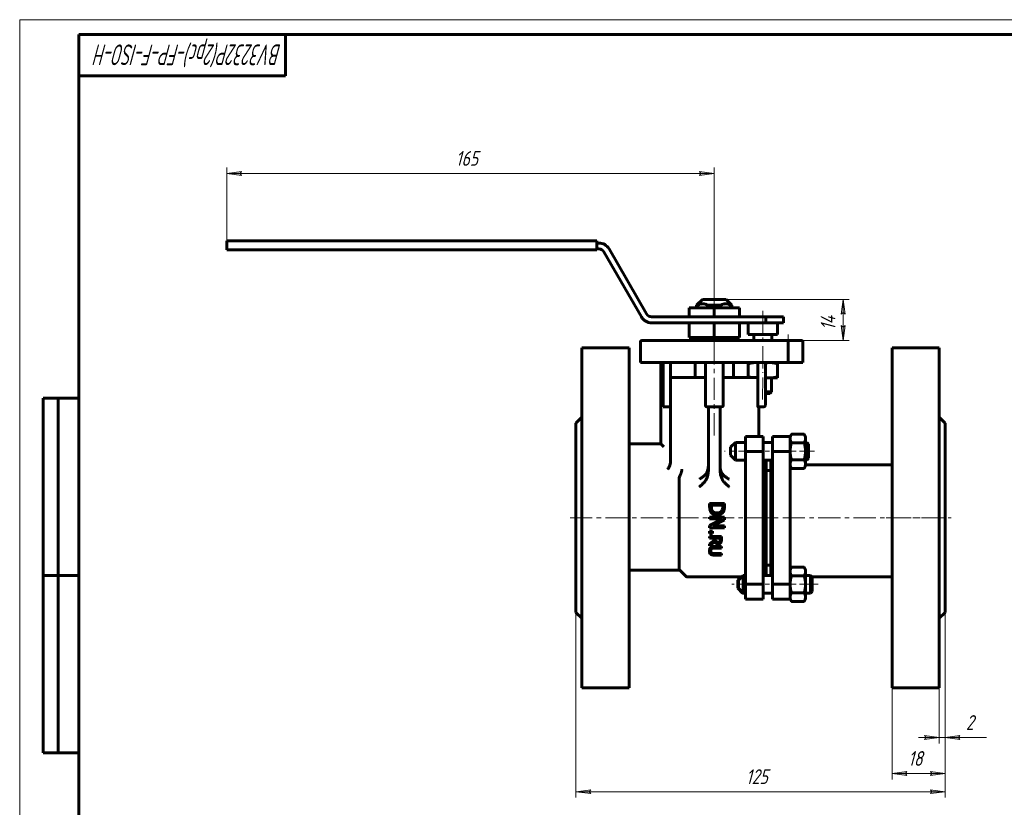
# Model space of a CAD drawing. Header units: millimetres. Extents: x 0 to 601, y 0 to 420.
# Tile 2 of 3: x 0 to 333, y 154 to 420. Entities that reach past the tile are written whole.
import ezdxf

# ---------------------------------------------------------------- set-up
doc = ezdxf.new("R2010")
doc.units = ezdxf.units.MM
for name, pattern in [('K5LT_AXLED', [12, 7.5, -1.5, 1.5, -1.5]), ('K5LT_BASIC', [0]), ('K5LT_THIN', [0])]:
    doc.linetypes.add(name, pattern=pattern)
doc.layers.add('Системный слой', color=7, linetype='Continuous')
doc.layers.add('Системный слой (1)', color=7, linetype='Continuous', true_color=0x6c6c6c)
doc.styles.add('KDIMTEXTSTYLE', font='txt', dxfattribs={"width": 0.96, "oblique": 15, "height": 5})
doc.styles.add('KTEXTSTYLE', font='txt', dxfattribs={"width": 0.96, "height": 5})
doc.dimstyles.new('KDIMSTYLE (1.00)', dxfattribs={"dimtxt": 5, "dimasz": 1, "dimexe": 2, "dimexo": 0, "dimgap": 1, "dimtad": 1, "dimtxsty": 'KDIMTEXTSTYLE', "dimsah": 1, "dimcen": 0, "dimdle": 1, "dimadec": 0, "dimazin": 0, "dimtfac": 0.667, "dimtmove": 0, "dimatfit": 3, "dimfxl": 1, "dimtvp": 1, "dimtolj": 1, "dimtzin": 0, "dimarcsym": 0})

# ---------------------------------------------------------------- blocks, each defined once
blk = doc.blocks.new('U0')
at = {"layer": 'Системный слой (1)', "color": 143, "linetype": 'K5LT_BASIC', "lineweight": 60, "true_color": 0x33acca}
for p, q in [((254.32, 251.52), (254.32, 270.52)), ((254.32, 232.52), (254.32, 251.52))]:
    blk.add_line(p, q, dxfattribs=at)
blk = doc.blocks.new('U1')
at = {"layer": 'Системный слой (1)', "color": 143, "linetype": 'K5LT_BASIC', "lineweight": 60, "true_color": 0x33acca}
for p, q in [((244.97, 226.02), (245.72, 226.02)), ((251.72, 226.02), (254.82, 226.02))]:
    blk.add_line(p, q, dxfattribs=at)
blk = doc.blocks.new('U2')
at = {"layer": 'Системный слой (1)', "color": 143, "linetype": 'K5LT_BASIC', "lineweight": 60, "true_color": 0x33acca}
for p, q in [((244.97, 232.02), (245.72, 232.02)), ((251.72, 232.02), (254.82, 232.02))]:
    blk.add_line(p, q, dxfattribs=at)
blk = doc.blocks.new('U3')
at = {"layer": 'Системный слой (1)', "color": 143, "linetype": 'K5LT_BASIC', "lineweight": 60, "true_color": 0x33acca}
for p, q in [((242.27, 271.02), (245.72, 271.02)), ((251.72, 271.02), (254.82, 271.02))]:
    blk.add_line(p, q, dxfattribs=at)
blk = doc.blocks.new('U4')
at = {"layer": 'Системный слой (1)', "color": 143, "linetype": 'K5LT_BASIC', "lineweight": 60, "true_color": 0x33acca}
for p, q in [((242.27, 277.02), (245.72, 277.02)), ((251.72, 277.02), (254.82, 277.02))]:
    blk.add_line(p, q, dxfattribs=at)
blk = doc.blocks.new('U5')
at = {"layer": 'Системный слой (1)', "color": 143, "linetype": 'K5LT_BASIC', "lineweight": 60, "true_color": 0x33acca}
for p, q in [((238.91, 325.41), (231.13, 325.41)), ((239.13, 325.41), (238.91, 325.41))]:
    blk.add_line(p, q, dxfattribs=at)
blk = doc.blocks.new('U6')
at = {"layer": 'Системный слой (1)', "color": 143, "linetype": 'K5LT_BASIC', "lineweight": 60, "true_color": 0x33acca}
for p, q in [((252.45, 299.02), (253, 298.91)), ((253, 298.91), (253.54, 298.85)), ((253.54, 298.85), (254.08, 298.82))]:
    blk.add_line(p, q, dxfattribs=at)
blk = doc.blocks.new('U7')
at = {"layer": 'Системный слой (1)', "color": 143, "linetype": 'K5LT_BASIC', "lineweight": 60, "true_color": 0x33acca}
for p, q in [((246.58, 299.27), (246.87, 299.18)), ((246.87, 299.18), (247.16, 299.1)), ((247.16, 299.1), (247.44, 299.02))]:
    blk.add_line(p, q, dxfattribs=at)
blk = doc.blocks.new('U8')
at = {"layer": 'Системный слой (1)', "color": 143, "linetype": 'K5LT_BASIC', "lineweight": 60, "true_color": 0x33acca}
for p, q in [((249.35, 304.02), (249.08, 304.02)), ((249.62, 304), (249.35, 304.02)), ((249.89, 303.97), (249.62, 304))]:
    blk.add_line(p, q, dxfattribs=at)
blk = doc.blocks.new('U9')
at = {"layer": 'Системный слой (1)', "color": 143, "linetype": 'K5LT_BASIC', "lineweight": 60, "true_color": 0x33acca}
for p, q in [((253, 303.94), (252.45, 303.83)), ((253.54, 304), (253, 303.94)), ((254.08, 304.02), (253.54, 304))]:
    blk.add_line(p, q, dxfattribs=at)
blk = doc.blocks.new('D0')
at = {"layer": 'Системный слой (1)'}
for points in [[(192.82, 158.88), (193.32, 159.54), (188.32, 158.88), (193.32, 158.22)], [(313.32, 158.88), (308.32, 159.54), (308.82, 158.88), (308.32, 158.22)]]:
    blk.add_hatch(color=7, dxfattribs=at).paths.add_polyline_path(points)
at = {"layer": 'Системный слой (1)', "color": 7, "linetype": 'K5LT_THIN', "lineweight": 18, "true_color": 0xffffff}
for p, q in [((188.32, 219.52), (188.32, 156.88)), ((313.32, 219.52), (313.32, 156.88)), ((188.32, 158.88), (193.32, 159.54)), ((193.32, 158.22), (188.32, 158.88)), ((193.32, 159.54), (192.82, 158.88)), ((192.82, 158.88), (193.32, 158.22)), ((308.82, 158.88), (308.32, 159.54)), ((308.32, 159.54), (313.32, 158.88)), ((313.32, 158.88), (308.32, 158.22)), ((308.32, 158.22), (308.82, 158.88))]:
    blk.add_line(p, q, dxfattribs=at)
blk.add_wipeout([(245.87, 159.88), (245.87, 167.26), (255.37, 167.26), (255.37, 159.88)]).dxf.layer = 'Системный слой (1)'
blk.add_line((188.32, 158.88), (313.32, 158.88), dxfattribs=at)
at = {"layer": 'Системный слой (1)', "color": 7, "insert": (245.87, 166.47), "char_height": 5, "attachment_point": 1, "style": 'KTEXTSTYLE'}
blk.add_mtext('\\fArial|b0|c204|p34;\\H5.0;\\W1.000;\\Q15;\\fGOST Type AU|b0|i0|c204|p34;\\Q15;\\W0.960;125', dxfattribs=at)
blk = doc.blocks.new('KDIMARROW_01')
at = {"layer": 'Системный слой'}
blk.add_hatch(color=0, dxfattribs=at).paths.add_polyline_path([(-5, -0.66), (0, 0), (-5, 0.66), (-4.5, 0)])
at = {"layer": 'Системный слой', "color": 0, "linetype": 'K5LT_THIN', "lineweight": 18}
for p, q in [((-4.5, 0), (-5, 0.66)), ((-5, 0.66), (0, 0)), ((0, 0), (-5, -0.66)), ((-5, -0.66), (-4.5, 0))]:
    blk.add_line(p, q, dxfattribs=at)
at = {"layer": 'Системный слой (1)', "color": 0, "linetype": 'K5LT_THIN', "lineweight": 18}
blk.add_line((235.13, 74), (234.13, 74), dxfattribs=at)
blk = doc.blocks.new('D1')
at = {"layer": 'Системный слой (1)'}
for points in [[(311.32, 177.2), (306.32, 177.86), (306.82, 177.2), (306.32, 176.54)], [(317.82, 177.2), (318.32, 177.86), (313.32, 177.2), (318.32, 176.54)]]:
    blk.add_hatch(color=7, dxfattribs=at).paths.add_polyline_path(points)
at = {"layer": 'Системный слой (1)', "color": 7, "linetype": 'K5LT_THIN', "lineweight": 18, "true_color": 0xffffff}
for p, q in [((313.32, 219.52), (313.32, 175.2)), ((311.32, 194.02), (311.32, 175.2)), ((311.32, 177.2), (304.32, 177.2)), ((311.32, 177.2), (306.32, 177.86)), ((306.32, 177.86), (306.82, 177.2)), ((306.82, 177.2), (306.32, 176.54)), ((306.32, 176.54), (311.32, 177.2)), ((311.32, 177.2), (313.32, 177.2)), ((318.32, 177.86), (313.32, 177.2)), ((313.32, 177.2), (318.32, 176.54)), ((313.32, 177.2), (318.32, 177.2)), ((317.82, 177.2), (318.32, 177.86)), ((318.32, 176.54), (317.82, 177.2))]:
    blk.add_line(p, q, dxfattribs=at)
blk.add_wipeout([(320.32, 178.2), (320.32, 185.58), (325.11, 185.58), (325.11, 178.2)]).dxf.layer = 'Системный слой (1)'
for p, q in [((313.32, 177.2), (320.32, 177.2)), ((318.32, 177.2), (327.31, 177.2))]:
    blk.add_line(p, q, dxfattribs=at)
at = {"layer": 'Системный слой (1)', "color": 7, "insert": (320.32, 184.79), "char_height": 5, "attachment_point": 1, "style": 'KTEXTSTYLE'}
blk.add_mtext('\\fArial|b0|c204|p34;\\H5.0;\\W1.000;\\Q15;\\fGOST Type AU|b0|i0|c204|p34;\\Q15;\\W0.960;2', dxfattribs=at)
blk = doc.blocks.new('D2')
at = {"layer": 'Системный слой (1)', "color": 7, "linetype": 'K5LT_THIN', "lineweight": 18, "true_color": 0xffffff}
for p, q in [((313.32, 219.52), (313.32, 163.02)), ((295.32, 194.02), (295.32, 163.02))]:
    blk.add_line(p, q, dxfattribs=at)
blk.add_wipeout([(300.76, 166.02), (300.76, 173.4), (307.59, 173.4), (307.59, 166.02)]).dxf.layer = 'Системный слой (1)'
at = {"layer": 'Системный слой (1)'}
for points in [[(299.82, 165.02), (300.32, 165.68), (295.32, 165.02), (300.32, 164.36)], [(313.32, 165.02), (308.32, 165.68), (308.82, 165.02), (308.32, 164.36)]]:
    blk.add_hatch(color=7, dxfattribs=at).paths.add_polyline_path(points)
at = {"layer": 'Системный слой (1)', "color": 7, "linetype": 'K5LT_THIN', "lineweight": 18, "true_color": 0xffffff}
for p, q in [((295.32, 165.02), (300.32, 165.68)), ((300.32, 164.36), (295.32, 165.02)), ((295.32, 165.02), (313.32, 165.02)), ((300.32, 165.68), (299.82, 165.02)), ((299.82, 165.02), (300.32, 164.36)), ((308.82, 165.02), (308.32, 165.68)), ((308.32, 165.68), (313.32, 165.02)), ((313.32, 165.02), (308.32, 164.36)), ((308.32, 164.36), (308.82, 165.02))]:
    blk.add_line(p, q, dxfattribs=at)
at = {"layer": 'Системный слой (1)', "color": 7, "insert": (300.76, 172.61), "char_height": 5, "attachment_point": 1, "style": 'KTEXTSTYLE'}
blk.add_mtext('\\fArial|b0|c204|p34;\\H5.0;\\W1.000;\\Q15;\\fGOST Type AU|b0|i0|c204|p34;\\Q15;\\W0.960;18', dxfattribs=at)
blk = doc.blocks.new('D3')
at = {"layer": 'Системный слой (1)'}
for points in [[(74.63, 367.99), (75.13, 368.65), (70.13, 367.99), (75.13, 367.34)], [(235.13, 367.99), (230.13, 368.65), (230.63, 367.99), (230.13, 367.34)]]:
    blk.add_hatch(color=7, dxfattribs=at).paths.add_polyline_path(points)
at = {"layer": 'Системный слой (1)', "color": 7, "linetype": 'K5LT_THIN', "lineweight": 18, "true_color": 0xffffff}
for p, q in [((70.13, 344.2), (70.13, 369.99)), ((235.13, 325.41), (235.13, 369.99)), ((70.13, 367.99), (75.13, 368.65)), ((75.13, 367.34), (70.13, 367.99)), ((75.13, 368.65), (74.63, 367.99)), ((74.63, 367.99), (75.13, 367.34)), ((230.63, 367.99), (230.13, 368.65)), ((230.13, 368.65), (235.13, 367.99)), ((235.13, 367.99), (230.13, 367.34)), ((230.13, 367.34), (230.63, 367.99))]:
    blk.add_line(p, q, dxfattribs=at)
blk.add_wipeout([(147.61, 368.99), (147.61, 376.38), (157.24, 376.38), (157.24, 368.99)]).dxf.layer = 'Системный слой (1)'
blk.add_line((70.13, 367.99), (235.13, 367.99), dxfattribs=at)
at = {"layer": 'Системный слой (1)', "color": 7, "insert": (147.61, 375.58), "char_height": 5, "attachment_point": 1, "style": 'KTEXTSTYLE'}
blk.add_mtext('\\fArial|b0|c204|p34;\\H5.0;\\W1.000;\\Q15;\\fGOST Type AU|b0|i0|c204|p34;\\Q15;\\W0.960;165', dxfattribs=at)
blk = doc.blocks.new('D4')
at = {"layer": 'Системный слой (1)', "color": 7, "linetype": 'K5LT_THIN', "lineweight": 18, "true_color": 0xffffff}
for p, q in [((239.13, 325.41), (280.76, 325.41)), ((257.38, 311.52), (280.76, 311.52))]:
    blk.add_line(p, q, dxfattribs=at)
blk.add_wipeout([(277.76, 314.98), (270.38, 314.98), (270.38, 321.68), (277.76, 321.68)]).dxf.layer = 'Системный слой (1)'
at = {"layer": 'Системный слой (1)'}
for points in [[(279.42, 320.41), (278.76, 325.41), (278.1, 320.41), (278.76, 320.91)], [(278.76, 311.52), (279.42, 316.52), (278.76, 316.02), (278.1, 316.52)]]:
    blk.add_hatch(color=7, dxfattribs=at).paths.add_polyline_path(points)
at = {"layer": 'Системный слой (1)', "color": 7, "linetype": 'K5LT_THIN', "lineweight": 18, "true_color": 0xffffff}
for p, q in [((278.1, 320.41), (278.76, 325.41)), ((278.76, 325.41), (279.42, 320.41)), ((278.76, 325.41), (278.76, 311.52)), ((278.76, 320.91), (278.1, 320.41)), ((279.42, 320.41), (278.76, 320.91)), ((278.76, 311.52), (278.1, 316.52)), ((278.1, 316.52), (278.76, 316.02)), ((278.76, 316.02), (279.42, 316.52)), ((279.42, 316.52), (278.76, 311.52))]:
    blk.add_line(p, q, dxfattribs=at)
at = {"layer": 'Системный слой (1)', "color": 7, "insert": (271.17, 314.98), "char_height": 5, "attachment_point": 1, "rotation": 90, "style": 'KTEXTSTYLE'}
blk.add_mtext('\\fArial|b0|c204|p34;\\H5.0;\\W1.000;\\Q15;\\fGOST Type AU|b0|i0|c204|p34;\\Q15;\\W0.960;14', dxfattribs=at)
blk = doc.blocks.new('U31')
at = {"color": 7, "linetype": 'K5LT_THIN', "lineweight": 18, "true_color": 0xffffff}
for p, q in [((0, 0), (0, 420)), ((0, 420), (594, 420))]:
    blk.add_line(p, q, dxfattribs=at)
at = {"color": 143, "linetype": 'K5LT_BASIC', "lineweight": 60, "true_color": 0x33acca}
for p, q in [((20, 5), (20, 415)), ((20, 415), (589, 415)), ((90, 415), (90, 401)), ((90, 401), (20, 401)), ((8, 172), (8, 292)), ((20, 292), (8, 292)), ((13, 172), (13, 292)), ((20, 232), (8, 232)), ((20, 172), (8, 172))]:
    blk.add_line(p, q, dxfattribs=at)
at = {"color": 7, "insert": (88.64, 404.64), "char_height": 7, "attachment_point": 1, "rotation": 180, "style": 'KTEXTSTYLE'}
blk.add_mtext('\\fArial|b0|c204|p34;\\H5.0;\\W1.000;\\Q15;\\fGOST Type AU|b0|i0|c204|p34;\\Q15;\\W0.696;\\H7.00;BV3232P(2pc)-FP-F-ISO-H', dxfattribs=at)

msp = doc.modelspace()

# ---------------------------------------------------------------- linework, layer by layer
at = {"layer": 'Системный слой (1)', "color": 143, "linetype": 'K5LT_BASIC', "lineweight": 60, "true_color": 0x33acca}
for p, q in [((70.126, 344.201), (70.126, 345.201)), ((195.376, 345.201), (70.126, 345.201)), ((70.126, 343.201), (70.126, 344.201)), ((195.376, 344.201), (195.376, 345.201)), ((196.048, 344.471), (195.376, 344.471)), ((195.376, 344.201), (195.376, 343.201)), ((70.126, 342.201), (70.126, 343.201)), ((195.376, 342.201), (70.126, 342.201)), ((195.376, 342.201), (195.376, 343.201)), ((196.048, 342.471), (195.376, 342.471)), ((197.781, 341.471), (210.471, 319.49)), ((212.203, 320.49), (199.513, 342.471)), ((231.126, 325.411), (229.126, 323.411)), ((229.126, 323.411), (229.541, 323.411)), ((229.126, 322.49), (229.126, 323.411)), ((229.541, 322.49), (229.541, 323.411)), ((232.932, 323.411), (237.319, 323.411)), ((232.932, 322.49), (232.932, 323.411)), ((237.319, 322.49), (237.319, 323.411)), ((239.126, 325.411), (241.126, 323.411)), ((240.71, 323.411), (240.81, 323.411)), ((240.71, 322.49), (240.71, 323.411)), ((240.81, 323.411), (241.126, 323.411)), ((241.126, 322.49), (241.126, 323.411)), ((235.126, 322.49), (226.626, 322.49)), ((226.626, 319.49), (226.626, 322.49)), ((235.126, 319.49), (235.126, 322.49)), ((243.626, 322.49), (235.126, 322.49)), ((243.626, 319.49), (243.626, 322.49)), ((252.626, 319.49), (213.935, 319.49)), ((252.626, 317.49), (213.935, 317.49)), ((226.626, 317.49), (226.626, 312.49)), ((235.126, 317.49), (235.126, 312.49)), ((243.626, 317.49), (243.626, 312.49)), ((246.593, 317.49), (246.579, 313.543)), ((256, 319.509), (247.2, 319.541)), ((258.626, 319.49), (252.626, 319.49)), ((252.626, 319.49), (252.626, 317.49)), ((252.626, 317.49), (258.626, 317.49)), ((256.593, 317.49), (256.579, 313.507)), ((258.626, 317.49), (258.626, 319.49)), ((256.579, 313.507), (246.579, 313.543)), ((248.578, 313.436), (248.571, 311.525)), ((254.578, 313.414), (254.572, 311.525)), ((210.126, 304.025), (210.126, 311.025)), ((215.126, 311.525), (210.626, 311.525)), ((255.126, 311.525), (215.126, 311.525)), ((226.626, 312.49), (235.126, 312.49)), ((229.126, 311.525), (229.126, 312.49)), ((235.126, 312.49), (243.626, 312.49)), ((241.126, 311.525), (241.126, 312.49)), ((259.626, 311.525), (255.126, 311.525)), ((264.626, 311.525), (259.626, 311.525)), ((260.126, 304.025), (260.126, 311.025)), ((265.126, 304.025), (265.126, 311.025)), ((190.317, 309.025), (190.317, 194.025)), ((190.317, 309.025), (206.317, 309.025)), ((206.317, 309.025), (206.317, 194.025)), ((295.317, 309.025), (295.317, 194.025)), ((311.317, 309.025), (295.317, 309.025)), ((311.317, 309.025), (311.317, 194.025)), ((210.126, 304.025), (215.126, 304.025)), ((215.126, 304.025), (255.126, 304.025)), ((217.057, 304.025), (217.057, 276.525)), ((217.801, 304.025), (217.801, 289.025)), ((220.359, 299.025), (220.359, 304.025)), ((228.626, 299.025), (228.626, 304.025)), ((232.126, 304.025), (232.126, 289.525)), ((238.126, 289.525), (238.126, 304.025)), ((241.626, 299.025), (241.626, 304.025)), ((246.575, 303.578), (246.575, 304.025)), ((246.575, 299.272), (246.575, 303.578)), ((249.893, 299.025), (249.893, 304.025)), ((252.451, 289.525), (252.451, 304.025)), ((255.126, 304.025), (260.126, 304.025)), ((256.575, 304.025), (256.575, 303.578)), ((256.575, 299.272), (256.575, 303.578)), ((260.126, 304.025), (265.126, 304.025)), ((220.359, 299.025), (220.359, 289.525)), ((220.359, 299.025), (232.126, 299.025)), ((238.126, 299.025), (249.893, 299.025)), ((246.575, 299.025), (246.575, 299.272)), ((249.893, 289.525), (249.893, 299.025)), ((254.075, 298.825), (252.451, 298.825)), ((256.575, 298.825), (254.075, 298.825)), ((254.526, 298.825), (254.51, 294.128)), ((256.575, 299.272), (256.575, 298.825)), ((254.51, 294.128), (252.451, 294.135)), ((252.451, 293.522), (253.894, 293.517)), ((253.894, 293.517), (254.51, 294.128)), ((217.801, 289.025), (218.301, 289.525)), ((217.801, 289.025), (218.057, 289.025)), ((218.057, 289.025), (220.266, 289.025)), ((220.266, 271.254), (220.266, 289.025)), ((232.626, 289.025), (237.626, 289.025)), ((233.126, 289.025), (233.126, 267.477)), ((237.126, 289.025), (237.126, 267.477)), ((249.986, 289.025), (251.951, 289.025)), ((250.195, 279.025), (250.195, 289.025)), ((188.317, 283.525), (190.317, 285.525)), ((188.317, 283.525), (188.317, 219.525)), ((313.317, 283.525), (311.317, 285.525)), ((313.317, 283.525), (313.317, 219.525)), ((240.62, 275.375), (242.27, 277.025)), ((242.27, 277.001), (242.27, 277.025)), ((242.27, 271.025), (242.27, 277.001)), ((245.717, 279.025), (251.717, 279.025)), ((245.717, 279.025), (245.717, 274.025)), ((251.717, 279.025), (251.717, 274.025)), ((254.817, 274.025), (254.817, 279.025)), ((260.817, 279.025), (254.817, 279.025)), ((260.817, 279.025), (261.263, 279.798)), ((260.817, 274.025), (260.817, 279.025)), ((260.817, 278.355), (260.817, 279.025)), ((260.817, 274.025), (260.817, 278.355)), ((265.57, 279.798), (261.263, 279.798)), ((265.57, 276.912), (261.263, 276.912)), ((266.017, 279.025), (265.57, 279.798)), ((266.017, 279.025), (266.017, 278.355)), ((266.017, 278.355), (266.017, 274.025)), ((266.017, 277.025), (266.462, 277.025)), ((266.462, 277.025), (266.462, 273.676)), ((267.076, 276.411), (266.462, 277.025)), ((217.057, 276.525), (206.317, 276.525)), ((218.057, 275.525), (217.057, 276.525)), ((240.62, 275.375), (240.62, 275.364)), ((240.62, 275.364), (240.62, 272.675)), ((245.717, 274.025), (245.717, 273.995)), ((245.717, 273.995), (251.717, 273.995)), ((245.717, 273.995), (245.717, 229.055)), ((251.717, 274.025), (251.717, 273.995)), ((251.717, 273.995), (251.717, 229.055)), ((254.817, 273.995), (254.817, 274.025)), ((254.817, 229.055), (254.817, 273.995)), ((260.817, 273.995), (254.817, 273.995)), ((260.817, 273.995), (260.817, 274.025)), ((260.817, 269.695), (260.817, 274.025)), ((266.017, 274.025), (266.017, 269.695)), ((266.462, 273.676), (266.462, 271.025)), ((267.076, 271.638), (267.076, 276.411)), ((240.62, 272.675), (242.27, 271.025)), ((251.717, 270.525), (252.717, 270.525)), ((252.717, 270.525), (252.717, 232.525)), ((254.817, 270.525), (254.317, 270.525)), ((265.57, 271.138), (261.263, 271.138)), ((266.017, 271.025), (266.462, 271.025)), ((267.076, 271.638), (266.462, 271.025)), ((254.317, 267.525), (252.717, 267.525)), ((260.817, 233.355), (260.817, 269.695)), ((260.817, 269.025), (261.263, 268.251)), ((265.57, 268.251), (261.263, 268.251)), ((266.017, 269.025), (265.57, 268.251)), ((266.017, 269.695), (266.017, 269.025)), ((295.317, 269.469), (266.017, 269.469)), ((223.217, 234.248), (223.217, 264.628)), ((233.568, 256.405), (233.568, 255.254)), ((238.568, 256.405), (233.568, 256.405)), ((234.143, 255.234), (234.143, 255.74)), ((234.143, 255.74), (237.993, 255.74)), ((237.993, 255.74), (237.993, 255.234)), ((238.568, 255.266), (238.568, 256.405)), ((233.568, 251.741), (233.568, 251.121)), ((238.568, 251.741), (233.568, 251.741)), ((233.568, 251.121), (237.879, 251.121)), ((237.879, 251.121), (233.568, 248.909)), ((234.609, 248.783), (238.568, 250.797)), ((238.568, 250.797), (238.568, 251.741)), ((233.568, 248.909), (233.568, 248.163)), ((233.568, 248.163), (238.568, 248.163)), ((233.568, 247.021), (233.568, 246.218)), ((234.524, 247.021), (233.568, 247.021)), ((234.524, 246.218), (234.524, 247.021)), ((238.568, 248.783), (234.609, 248.783)), ((238.568, 248.163), (238.568, 248.783)), ((233.568, 246.218), (234.524, 246.218)), ((233.568, 245.169), (233.568, 244.637)), ((237.568, 245.169), (233.568, 245.169)), ((233.568, 244.637), (235.16, 244.637)), ((235.16, 244.028), (233.568, 242.764)), ((233.568, 242.073), (235.309, 243.496)), ((235.16, 244.637), (235.16, 244.028)), ((235.604, 244.637), (237.108, 244.637)), ((235.604, 244.17), (235.604, 244.637)), ((237.108, 244.637), (237.108, 244.109)), ((237.568, 244.138), (237.568, 245.169)), ((233.568, 242.764), (233.568, 242.073)), ((237.568, 241.804), (235.072, 241.804)), ((235.072, 241.273), (237.568, 241.273)), ((237.568, 241.273), (237.568, 241.804)), ((237.568, 239.441), (235.059, 239.441)), ((235.072, 238.91), (237.568, 238.91)), ((237.568, 238.91), (237.568, 239.441)), ((206.317, 233.81), (223.494, 233.81)), ((223.431, 233.81), (225.57, 231.671)), ((254.317, 235.525), (252.717, 235.525)), ((260.817, 234.025), (261.263, 234.798)), ((260.817, 229.025), (260.817, 233.355)), ((265.57, 234.798), (261.263, 234.798)), ((266.017, 234.025), (265.57, 234.798)), ((266.017, 234.025), (266.017, 233.355)), ((266.017, 233.355), (266.017, 229.025)), ((225.924, 231.525), (244.468, 231.525)), ((243.072, 230.375), (244.222, 231.525)), ((243.072, 230.375), (243.072, 229.295)), ((243.318, 230.375), (244.968, 232.025)), ((243.318, 230.375), (243.318, 229.247)), ((244.968, 229.518), (244.968, 232.025)), ((251.717, 232.525), (252.717, 232.525)), ((254.817, 232.525), (254.317, 232.525)), ((265.57, 231.912), (261.263, 231.912)), ((266.017, 232.025), (267.705, 232.025)), ((267.705, 232.025), (267.705, 229.518)), ((268.318, 231.411), (267.705, 232.025)), ((268.164, 231.566), (295.317, 231.566)), ((268.318, 226.638), (268.318, 231.411)), ((243.072, 229.295), (243.072, 227.675)), ((243.072, 227.675), (244.722, 226.025)), ((243.318, 229.247), (243.318, 227.675)), ((243.318, 227.675), (244.968, 226.025)), ((244.968, 226.025), (244.968, 229.518)), ((245.717, 229.055), (245.717, 229.025)), ((245.717, 229.055), (251.717, 229.055)), ((245.717, 229.025), (245.717, 224.025)), ((251.717, 229.055), (251.717, 229.025)), ((251.717, 229.025), (251.717, 224.025)), ((260.817, 229.055), (254.817, 229.055)), ((254.817, 229.025), (254.817, 229.055)), ((254.817, 224.025), (254.817, 229.025)), ((260.817, 229.025), (260.817, 229.055)), ((260.817, 224.025), (260.817, 229.025)), ((260.817, 224.695), (260.817, 229.025)), ((266.017, 229.025), (266.017, 224.695)), ((267.705, 229.518), (267.705, 226.025)), ((244.722, 226.025), (244.722, 226.272)), ((244.722, 226.025), (244.968, 226.025)), ((245.717, 224.025), (251.717, 224.025)), ((260.817, 224.025), (254.817, 224.025)), ((260.817, 224.025), (260.817, 224.695)), ((260.817, 224.025), (261.263, 223.251)), ((265.57, 226.138), (261.263, 226.138)), ((266.017, 224.025), (265.57, 223.251)), ((266.017, 226.025), (267.705, 226.025)), ((266.017, 224.695), (266.017, 224.025)), ((268.318, 226.638), (267.705, 226.025)), ((265.57, 223.251), (261.263, 223.251)), ((188.317, 219.525), (190.317, 217.525)), ((313.317, 219.525), (311.317, 217.525)), ((190.317, 194.025), (206.317, 194.025)), ((311.317, 194.025), (295.317, 194.025))]:
    msp.add_line(p, q, dxfattribs=at)
at = {"layer": 'Системный слой (1)', "color": 30, "linetype": 'K5LT_AXLED', "lineweight": 18, "true_color": 0xff8000}
for p, q in [((235.126, 321.411), (235.126, 327.411)), ((251.538, 302.025), (251.607, 321.525)), ((235.126, 279.411), (235.126, 314.49)), ((260.126, 313.525), (260.126, 309.025)), ((251.501, 291.525), (251.534, 300.825)), ((262.817, 274.025), (238.62, 274.025)), ((269.076, 274.025), (264.017, 274.025)), ((186.317, 251.525), (306.317, 251.525)), ((249.717, 251.525), (256.817, 251.525)), ((293.317, 251.525), (315.317, 251.525)), ((262.817, 229.025), (241.072, 229.025)), ((270.318, 229.025), (264.017, 229.025))]:
    msp.add_line(p, q, dxfattribs=at)
at = {"layer": 'Системный слой (1)', "color": 143, "linetype": 'K5LT_BASIC', "lineweight": 60, "true_color": 0x33acca}
for centre, radius, start, end in [((196.048, 340.471), 4, 30, 90), ((196.048, 340.471), 2, 30, 90), ((213.935, 321.49), 2, 210, 270), ((213.935, 321.49), 4, 210, 270), ((247.198, 318.941), 0.6, 89.79677, 113.58244), ((255.998, 318.909), 0.6, 75.58288, 89.79677), ((248.478, 313.436), 0.1, 359.79677, 89.79677), ((254.678, 313.414), 0.1, 89.79677, 179.79677), ((210.626, 311.025), 0.5, 90, 180), ((259.626, 311.025), 0.5, 0, 90), ((264.626, 311.025), 0.5, 0, 90), ((232.626, 289.525), 0.5, 180, 270), ((237.626, 289.525), 0.5, 270, 0), ((237.626, 289.525), 0.5, 270, 0), ((251.951, 289.525), 0.5, 270, 0), ((251.951, 289.525), 0.5, 270, 0), ((225.924, 232.025), 0.5, 225, 270)]:
    msp.add_arc(centre, radius, start, end, dxfattribs=at)
for points, knots in [([(232.932, 323.411), (232.74, 323.52), (232.419, 323.676), (232.014, 323.808), (231.709, 323.875), (231.436, 323.909), (231.156, 323.915), (230.906, 323.895), (230.639, 323.851), (230.263, 323.754), (229.882, 323.596), (229.62, 323.456), (229.541, 323.411)], [0, 0, 0, 0, 2.3205995, 3.7836868, 4.6494992, 5.7748533, 6.8491278, 7.7802269, 8.5685151, 9.8642206, 12.0478432, 13, 13, 13, 13]), ([(240.71, 323.411), (240.518, 323.52), (240.197, 323.676), (239.792, 323.808), (239.487, 323.875), (239.214, 323.909), (238.934, 323.915), (238.684, 323.895), (238.417, 323.851), (238.041, 323.754), (237.661, 323.596), (237.398, 323.456), (237.319, 323.411)], [0, 0, 0, 0, 2.3205995, 3.7836868, 4.6494992, 5.7748533, 6.8491278, 7.7802269, 8.5685151, 9.8642206, 12.0478432, 13, 13, 13, 13]), ([(220.359, 289.525), (220.359, 289.462), (220.356, 289.395), (220.346, 289.273), (220.338, 289.217), (220.321, 289.128), (220.311, 289.089), (220.288, 289.038), (220.276, 289.025), (220.266, 289.025)], [0, 0, 0, 0, 0.018826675, 0.018826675, 0.03765335, 0.03765335, 0.056810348, 0.056810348, 0.075967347, 0.075967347, 0.075967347, 0.075967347]), ([(249.986, 289.025), (249.975, 289.025), (249.963, 289.038), (249.941, 289.089), (249.93, 289.128), (249.913, 289.217), (249.906, 289.273), (249.896, 289.395), (249.893, 289.462), (249.893, 289.525)], [-0.075967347, -0.075967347, -0.075967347, -0.075967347, -0.056810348, -0.056810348, -0.03765335, -0.03765335, -0.018826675, -0.018826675, 0, 0, 0, 0]), ([(219.443, 267.996), (219.444, 267.998), (219.445, 267.999), (219.613, 268.218), (219.775, 268.483), (220.035, 269.064), (220.142, 269.373), (220.262, 270), (220.29, 270.295), (220.278, 270.605)], [-0.36242701, -0.36242701, -0.36242701, -0.36242701, -0.36151645, -0.36151645, -0.21832305, -0.21832305, -0.09534006, -0.09534006, 0, 0, 0, 0]), ([(223.583, 265.931), (223.632, 266.015), (223.678, 266.102), (223.744, 266.236), (223.765, 266.282), (223.828, 266.424), (223.866, 266.521), (223.927, 266.691), (223.951, 266.763), (224.003, 266.94), (224.031, 267.044), (224.079, 267.259), (224.099, 267.368), (224.133, 267.591), (224.146, 267.704), (224.155, 267.828), (224.156, 267.838), (224.157, 267.852), (224.157, 267.854), (224.158, 267.857)], [0, 0, 0, 0, 0.030676, 0.030676, 0.04645583, 0.04645583, 0.07843509, 0.07843509, 0.10142224, 0.10142224, 0.13394409, 0.13394409, 0.16735179, 0.16735179, 0.20147061, 0.20147061, 0.20464542, 0.20464542, 0.20549222, 0.20549222, 0.20549222, 0.20549222]), ([(231.796, 263.611), (231.889, 263.716), (231.975, 263.825), (232.378, 264.389), (232.663, 265.001), (233.013, 266.127), (233.126, 266.86), (233.126, 267.477)], [1.28879737, 1.28879737, 1.28879737, 1.28879737, 1.32803082, 1.32803082, 1.4967218, 1.4967218, 1.68196814, 1.68196814, 1.68196814, 1.68196814]), ([(232.184, 266.186), (232.346, 266.371), (232.485, 266.578), (232.822, 267.209), (232.982, 267.696), (233.105, 268.481), (233.126, 268.748), (233.126, 269.016)], [1.42348042, 1.42348042, 1.42348042, 1.42348042, 1.50554196, 1.50554196, 1.66235026, 1.66235026, 1.74109916, 1.74109916, 1.74109916, 1.74109916]), ([(237.126, 269.016), (237.126, 268.785), (237.141, 268.554), (237.253, 267.726), (237.436, 267.17), (237.804, 266.524), (237.927, 266.347), (238.067, 266.186)], [0.56372497, 0.56372497, 0.56372497, 0.56372497, 0.63130691, 0.63130691, 0.80895711, 0.80895711, 0.88066717, 0.88066717, 0.88066717, 0.88066717]), ([(237.126, 267.477), (237.126, 266.86), (237.239, 266.127), (237.589, 265.001), (237.873, 264.389), (238.277, 263.825), (238.362, 263.716), (238.455, 263.611)], [0.52950151, 0.52950151, 0.52950151, 0.52950151, 0.71474786, 0.71474786, 0.88343883, 0.88343883, 0.92267228, 0.92267228, 0.92267228, 0.92267228]), ([(223.583, 265.931), (223.575, 265.918), (223.568, 265.905), (223.461, 265.717), (223.388, 265.544), (223.249, 265.112), (223.217, 264.858), (223.217, 264.628)], [0.19689886, 0.19689886, 0.19689886, 0.19689886, 0.20160595, 0.20160595, 0.26582265, 0.26582265, 0.36957458, 0.36957458, 0.36957458, 0.36957458]), ([(230.126, 264.641), (230.128, 264.642), (230.131, 264.644), (230.495, 264.816), (230.855, 265.032), (231.508, 265.514), (231.806, 265.777), (232.11, 266.103), (232.148, 266.145), (232.184, 266.186)], [-0.2629713, -0.2629713, -0.2629713, -0.2629713, -0.26205982, -0.26205982, -0.13439666, -0.13439666, -0.01686155, -0.01686155, 0, 0, 0, 0]), ([(230.126, 262.034), (230.128, 262.036), (230.131, 262.038), (230.424, 262.271), (230.718, 262.524), (231.275, 263.048), (231.544, 263.324), (231.796, 263.611)], [-0.00104891, -0.00104891, -0.00104891, -0.00104891, 0, 0, 0.11934691, 0.11934691, 0.23407608, 0.23407608, 0.23407608, 0.23407608]), ([(240.126, 264.641), (240.121, 264.641), (240.119, 264.642), (240.016, 264.691), (239.916, 264.742), (239.719, 264.849), (239.623, 264.905), (239.434, 265.021), (239.343, 265.08), (239.162, 265.204), (239.073, 265.269), (238.936, 265.373), (238.887, 265.411), (238.76, 265.513), (238.683, 265.578), (238.533, 265.711), (238.461, 265.778), (238.322, 265.914), (238.255, 265.982), (238.148, 266.096), (238.107, 266.141), (238.067, 266.186)], [-0.00091359, -0.00091359, -0.00091359, -0.00091359, 0, 0, 0.03547672, 0.03547672, 0.0701383, 0.0701383, 0.1034939, 0.1034939, 0.13684949, 0.13684949, 0.15560677, 0.15560677, 0.18589912, 0.18589912, 0.21553629, 0.21553629, 0.24428006, 0.24428006, 0.26264896, 0.26264896, 0.26264896, 0.26264896]), ([(240.126, 262.034), (240.123, 262.036), (240.121, 262.038), (239.827, 262.271), (239.534, 262.524), (238.977, 263.048), (238.707, 263.324), (238.455, 263.611)], [-0.23473926, -0.23473926, -0.23473926, -0.23473926, -0.23369207, -0.23369207, -0.11454095, -0.11454095, 0, 0, 0, 0]), ([(233.568, 255.254), (233.568, 254.96), (233.582, 254.636), (233.66, 254.186), (233.714, 253.949), (233.9, 253.598), (233.934, 253.54), (233.969, 253.483)], [-0.29841387, -0.29841387, -0.29841387, -0.29841387, -0.11975373, -0.11975373, -0.02014653, -0.02014653, 0, 0, 0, 0]), ([(233.969, 253.483), (234.067, 253.336), (234.182, 253.203), (234.451, 252.963), (234.604, 252.859), (234.991, 252.651), (235.314, 252.52), (235.86, 252.467), (235.962, 252.462), (236.064, 252.462)], [-0.35512647, -0.35512647, -0.35512647, -0.35512647, -0.26183874, -0.26183874, -0.16460145, -0.16460145, -0.03059693, -0.03059693, 0, 0, 0, 0]), ([(234.476, 253.852), (234.412, 253.942), (234.359, 254.038), (234.254, 254.282), (234.226, 254.401), (234.161, 254.709), (234.143, 254.978), (234.143, 255.234)], [-0.10775338, -0.10775338, -0.10775338, -0.10775338, -0.09533361, -0.09533361, -0.07784342, -0.07784342, 0, 0, 0, 0]), ([(236.072, 253.155), (235.847, 253.155), (235.615, 253.174), (235.254, 253.264), (235.067, 253.326), (234.719, 253.556), (234.584, 253.691), (234.476, 253.852)], [-0.2270811, -0.2270811, -0.2270811, -0.2270811, -0.1252794, -0.1252794, -0.05853842, -0.05853842, 0, 0, 0, 0]), ([(236.064, 252.462), (236.3, 252.462), (236.537, 252.483), (237.046, 252.595), (237.239, 252.684), (237.612, 252.88), (237.831, 253.051), (238.071, 253.333), (238.123, 253.403), (238.171, 253.475)], [-0.18663757, -0.18663757, -0.18663757, -0.18663757, -0.15255314, -0.15255314, -0.11120897, -0.11120897, -0.02612873, -0.02612873, 0, 0, 0, 0]), ([(237.693, 253.913), (237.61, 253.777), (237.508, 253.657), (237.262, 253.451), (237.123, 253.371), (236.69, 253.195), (236.377, 253.155), (236.072, 253.155)], [-0.18773475, -0.18773475, -0.18773475, -0.18773475, -0.14001198, -0.14001198, -0.09157318, -0.09157318, 0, 0, 0, 0]), ([(237.993, 255.234), (237.993, 255.166), (237.991, 255.103), (237.987, 254.98), (237.983, 254.921), (237.971, 254.773), (237.961, 254.696), (237.946, 254.6), (237.941, 254.571), (237.931, 254.522), (237.926, 254.5), (237.921, 254.481), (237.874, 254.28), (237.798, 254.09), (237.693, 253.913)], [-0.098140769, -0.098140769, -0.098140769, -0.098140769, -0.092219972, -0.092219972, -0.085615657, -0.085615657, -0.074076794, -0.074076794, -0.068243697, -0.068243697, -0.062537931, -0.062537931, -0.062192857, 0, 0, 0, 0]), ([(238.171, 253.475), (238.248, 253.592), (238.311, 253.719), (238.391, 253.923), (238.416, 253.997), (238.446, 254.098), (238.454, 254.128), (238.472, 254.197), (238.482, 254.238), (238.503, 254.341), (238.514, 254.405), (238.538, 254.589), (238.551, 254.72), (238.56, 254.906), (238.562, 254.935), (238.566, 255.043), (238.567, 255.121), (238.568, 255.221), (238.568, 255.244), (238.568, 255.266)], [-0.36321293, -0.36321293, -0.36321293, -0.36321293, -0.24286915, -0.24286915, -0.17585756, -0.17585756, -0.15162214, -0.15162214, -0.12394089, -0.12394089, -0.09039158, -0.09039158, -0.03964875, -0.03964875, -0.03053161, -0.03053161, -0.00683779, -0.00683779, 0, 0, 0, 0]), ([(235.309, 243.496), (235.366, 243.343), (235.445, 243.199), (235.618, 242.997), (235.716, 242.9), (235.939, 242.77), (236.037, 242.731), (236.195, 242.692), (236.25, 242.682), (236.335, 242.673), (236.364, 242.67), (236.423, 242.667), (236.453, 242.666), (236.482, 242.666)], [-0.19270457, -0.19270457, -0.19270457, -0.19270457, -0.11405793, -0.11405793, -0.06690436, -0.06690436, -0.03452723, -0.03452723, -0.01767647, -0.01767647, -0.00886674, -0.00886674, 0, 0, 0, 0]), ([(235.811, 243.448), (235.769, 243.49), (235.734, 243.537), (235.666, 243.663), (235.65, 243.73), (235.615, 243.891), (235.604, 244.033), (235.604, 244.17)], [-0.059637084, -0.059637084, -0.059637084, -0.059637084, -0.053386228, -0.053386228, -0.044311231, -0.044311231, 0, 0, 0, 0]), ([(236.44, 243.221), (236.364, 243.221), (236.287, 243.226), (236.18, 243.246), (236.152, 243.253), (236.108, 243.265), (236.092, 243.271), (236.059, 243.282), (236.044, 243.288), (236.027, 243.296), (236.023, 243.297), (235.939, 243.335), (235.87, 243.385), (235.811, 243.448)], [-0.050378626, -0.050378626, -0.050378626, -0.050378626, -0.03978886, -0.03978886, -0.035291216, -0.035291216, -0.032017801, -0.032017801, -0.028108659, -0.028108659, -0.026953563, -0.026953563, 0, 0, 0, 0]), ([(236.972, 243.474), (236.94, 243.426), (236.901, 243.383), (236.844, 243.338), (236.831, 243.329), (236.804, 243.311), (236.789, 243.302), (236.765, 243.29), (236.758, 243.286), (236.737, 243.276), (236.723, 243.271), (236.667, 243.25), (236.625, 243.239), (236.559, 243.228), (236.535, 243.225), (236.5, 243.223), (236.488, 243.222), (236.464, 243.221), (236.452, 243.221), (236.44, 243.221)], [-0.074468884, -0.074468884, -0.074468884, -0.074468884, -0.048181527, -0.048181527, -0.041569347, -0.041569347, -0.035143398, -0.035143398, -0.032202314, -0.032202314, -0.027496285, -0.027496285, -0.014218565, -0.014218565, -0.007239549, -0.007239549, -0.00361098, -0.00361098, 0, 0, 0, 0]), ([(237.108, 244.109), (237.108, 244.04), (237.105, 243.981), (237.099, 243.887), (237.095, 243.851), (237.087, 243.793), (237.083, 243.77), (237.079, 243.746), (237.078, 243.742), (237.076, 243.734), (237.076, 243.731), (237.055, 243.638), (237.023, 243.551), (236.972, 243.474)], [-0.053539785, -0.053539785, -0.053539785, -0.053539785, -0.044991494, -0.044991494, -0.037882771, -0.037882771, -0.032065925, -0.032065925, -0.030774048, -0.030774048, -0.029676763, -0.029676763, 0, 0, 0, 0]), ([(237.357, 243.12), (237.436, 243.242), (237.492, 243.373), (237.546, 243.631), (237.561, 243.802), (237.568, 244.044), (237.568, 244.091), (237.568, 244.138)], [-0.15324036, -0.15324036, -0.15324036, -0.15324036, -0.07808414, -0.07808414, -0.01515139, -0.01515139, 0, 0, 0, 0]), ([(233.853, 241.422), (233.736, 241.304), (233.652, 241.169), (233.55, 240.911), (233.5, 240.742), (233.485, 240.446), (233.484, 240.402), (233.484, 240.358)], [-0.22137331, -0.22137331, -0.22137331, -0.22137331, -0.10543304, -0.10543304, -0.01569416, -0.01569416, 0, 0, 0, 0]), ([(233.484, 240.358), (233.484, 240.167), (233.502, 239.965), (233.606, 239.633), (233.681, 239.491), (233.808, 239.339), (233.83, 239.315), (233.853, 239.292)], [-0.13696664, -0.13696664, -0.13696664, -0.13696664, -0.06815495, -0.06815495, -0.01112745, -0.01112745, 0, 0, 0, 0]), ([(235.072, 241.804), (234.69, 241.804), (234.456, 241.754), (234.17, 241.658), (234.047, 241.59), (233.909, 241.475), (233.88, 241.449), (233.853, 241.422)], [-0.10441804, -0.10441804, -0.10441804, -0.10441804, -0.05703936, -0.05703936, -0.01247753, -0.01247753, 0, 0, 0, 0]), ([(233.938, 240.358), (233.938, 240.45), (233.945, 240.545), (233.981, 240.714), (234.007, 240.79), (234.086, 240.934), (234.137, 241), (234.223, 241.072), (234.244, 241.087), (234.265, 241.101)], [-0.096689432, -0.096689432, -0.096689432, -0.096689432, -0.063827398, -0.063827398, -0.036048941, -0.036048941, -0.008028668, -0.008028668, 0, 0, 0, 0]), ([(234.265, 239.613), (234.215, 239.646), (234.172, 239.684), (234.095, 239.774), (234.063, 239.825), (233.998, 239.958), (233.953, 240.082), (233.939, 240.296), (233.938, 240.327), (233.938, 240.358)], [-0.16101414, -0.16101414, -0.16101414, -0.16101414, -0.12050493, -0.12050493, -0.07681777, -0.07681777, -0.01118033, -0.01118033, 0, 0, 0, 0]), ([(234.265, 241.101), (234.356, 241.161), (234.457, 241.204), (234.661, 241.25), (234.792, 241.266), (235.001, 241.272), (235.037, 241.273), (235.072, 241.273)], [-0.12459999, -0.12459999, -0.12459999, -0.12459999, -0.06257415, -0.06257415, -0.01065713, -0.01065713, 0, 0, 0, 0]), ([(236.482, 242.666), (236.579, 242.666), (236.676, 242.675), (236.846, 242.714), (236.918, 242.74), (236.993, 242.779), (237, 242.783), (237.008, 242.787), (237.008, 242.788), (237.02, 242.794), (237.032, 242.802), (237.061, 242.82), (237.079, 242.831), (237.12, 242.861), (237.146, 242.881), (237.202, 242.931), (237.234, 242.962), (237.276, 243.01), (237.287, 243.023), (237.319, 243.063), (237.339, 243.091), (237.357, 243.12)], [-0.22211416, -0.22211416, -0.22211416, -0.22211416, -0.14155015, -0.14155015, -0.07632689, -0.07632689, -0.06932575, -0.06932575, -0.068678, -0.068678, -0.05831688, -0.05831688, -0.04696407, -0.04696407, -0.03264537, -0.03264537, -0.01649115, -0.01649115, -0.01099849, -0.01099849, 0, 0, 0, 0]), ([(233.853, 239.292), (233.926, 239.216), (234.01, 239.149), (234.197, 239.046), (234.324, 238.991), (234.614, 238.938), (234.699, 238.928), (234.832, 238.917), (234.878, 238.914), (234.949, 238.911), (234.973, 238.911), (235.023, 238.91), (235.047, 238.91), (235.072, 238.91)], [-0.18726004, -0.18726004, -0.18726004, -0.18726004, -0.1178987, -0.1178987, -0.05459044, -0.05459044, -0.02872182, -0.02872182, -0.01472422, -0.01472422, -0.00742838, -0.00742838, 0, 0, 0, 0]), ([(235.059, 239.441), (234.92, 239.441), (234.768, 239.448), (234.561, 239.484), (234.448, 239.508), (234.303, 239.589), (234.284, 239.601), (234.265, 239.613)], [-0.14061918, -0.14061918, -0.14061918, -0.14061918, -0.05267592, -0.05267592, -0.00721903, -0.00721903, 0, 0, 0, 0]), ([(223.217, 234.248), (223.217, 234.211), (223.264, 234.131), (223.364, 234.003), (223.378, 233.984), (223.394, 233.965)], [0.343262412, 0.343262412, 0.343262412, 0.343262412, 0.412427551, 0.412427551, 0.423685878, 0.423685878, 0.423685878, 0.423685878]), ([(223.394, 233.965), (223.401, 233.956), (223.407, 233.948), (223.44, 233.907), (223.462, 233.878), (223.491, 233.835), (223.498, 233.821), (223.498, 233.812), (223.497, 233.81), (223.494, 233.81)], [0.142522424, 0.142522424, 0.142522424, 0.142522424, 0.147346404, 0.147346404, 0.168803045, 0.168803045, 0.190259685, 0.190259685, 0.199188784, 0.199188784, 0.199188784, 0.199188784])]:
    msp.add_open_spline(points, degree=3, knots=knots, dxfattribs=at)
for points in [[(249.075, 304.025), (247.915, 304.025), (246.575, 303.578)], [(256.575, 303.578), (255.235, 304.025), (254.075, 304.025)], [(254.075, 298.825), (255.235, 298.825), (256.575, 299.272)], [(261.263, 279.798), (260.817, 279.025), (260.817, 278.355)], [(260.817, 278.355), (260.817, 277.685), (261.263, 276.912)], [(261.263, 276.912), (260.817, 275.365), (260.817, 274.025)], [(266.017, 278.355), (266.017, 279.025), (265.57, 279.798)], [(265.57, 276.912), (266.017, 277.685), (266.017, 278.355)], [(266.017, 274.025), (266.017, 275.365), (265.57, 276.912)], [(260.817, 274.025), (260.817, 272.685), (261.263, 271.138)], [(265.57, 271.138), (266.017, 272.685), (266.017, 274.025)], [(261.263, 271.138), (260.817, 270.365), (260.817, 269.695)], [(266.017, 269.695), (266.017, 270.365), (265.57, 271.138)], [(260.817, 269.695), (260.817, 269.025), (261.263, 268.251)], [(265.57, 268.251), (266.017, 269.025), (266.017, 269.695)], [(261.263, 234.798), (260.817, 234.025), (260.817, 233.355)], [(260.817, 233.355), (260.817, 232.685), (261.263, 231.912)], [(266.017, 233.355), (266.017, 234.025), (265.57, 234.798)], [(265.57, 231.912), (266.017, 232.685), (266.017, 233.355)], [(261.263, 231.912), (260.817, 230.365), (260.817, 229.025)], [(266.017, 229.025), (266.017, 230.365), (265.57, 231.912)], [(260.817, 229.025), (260.817, 227.685), (261.263, 226.138)], [(265.57, 226.138), (266.017, 227.685), (266.017, 229.025)], [(261.263, 226.138), (260.817, 225.365), (260.817, 224.695)], [(260.817, 224.695), (260.817, 224.025), (261.263, 223.251)], [(266.017, 224.695), (266.017, 225.365), (265.57, 226.138)], [(265.57, 223.251), (266.017, 224.025), (266.017, 224.695)]]:
    msp.add_rational_spline(points, [1, 1.0379548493, 1], degree=2, dxfattribs=at)
msp.add_open_spline([(220.266, 271.254), (220.266, 271.035), (220.27, 270.818), (220.278, 270.605)], degree=3, dxfattribs=at)

# ---------------------------------------------------------------- block references
at = {"layer": 'Системный слой (1)'}
for name in ['U5', 'U8', 'U9', 'U7', 'U6', 'U4', 'U3', 'U0', 'U2', 'U1']:
    msp.add_blockref(name, (0, 0), dxfattribs=at)

# ---------------------------------------------------------------- next in the draw order: dimensions: what is measured, and where the dimension line sits
at = {"layer": 'Системный слой (1)', "color": 7}
for base, p1, p2, picture, middle in [((70.126, 367.994), (235.126, 325.411), (70.126, 344.201), 'D3', (152.626, 367.994)), ((188.317, 158.88), (313.317, 219.525), (188.317, 219.525), 'D0', (250.817, 158.88))]:
    dim = msp.add_linear_dim(base=base, p1=p1, p2=p2, dimstyle='KDIMSTYLE (1.00)', override={"dimexo": 0, "dimpost": '\\fGOST Type AU|b0|c204|p34;\\H5.0;\\W0.960;\\Q15;<>', "dimblk1": 'KDIMARROW_01', "dimblk2": 'KDIMARROW_01', "dimse1": 0, "dimse2": 0, "dimclrt": 7, "dimtol": 1, "dimtp": 0, "dimtm": 0, "dimtdec": 5, "dimtolj": 1}, dxfattribs=at)
    dim.commit()
    dim.dimension.update_dxf_attribs({"geometry": picture, "text_midpoint": middle, "dimtype": 160})
dim = msp.add_linear_dim(base=(278.757, 325.411), p1=(257.376, 311.525), p2=(239.126, 325.411), angle=90, dimstyle='KDIMSTYLE (1.00)', override={"dimexo": 0, "dimpost": '\\fGOST Type AU|b0|c204|p34;\\H5.0;\\W0.960;\\Q15;<>', "dimblk1": 'KDIMARROW_01', "dimblk2": 'KDIMARROW_01', "dimse1": 0, "dimse2": 0, "dimclrt": 7, "dimtol": 1, "dimtp": 0, "dimtm": 0, "dimtdec": 5, "dimtolj": 1}, dxfattribs=at)
dim.commit()
dim.dimension.update_dxf_attribs({"geometry": 'D4', "text_midpoint": (278.757, 318.468), "dimtype": 160})

# ---------------------------------------------------------------- next in the draw order: dimensions: what is measured, and where the dimension line sits
dim = msp.add_linear_dim(base=(311.317, 177.202), p1=(313.317, 219.525), p2=(311.317, 194.025), dimstyle='KDIMSTYLE (1.00)', override={"dimexo": 0, "dimtoh": 1, "dimpost": '\\fGOST Type AU|b0|c204|p34;\\H5.0;\\W0.960;\\Q15;<>', "dimblk1": 'KDIMARROW_01', "dimblk2": 'KDIMARROW_01', "dimse1": 0, "dimse2": 0, "dimclrt": 7, "dimtol": 1, "dimtp": 0, "dimtm": 0, "dimtdec": 5, "dimtmove": 1, "dimtolj": 1}, dxfattribs=at)
dim.commit()
dim.dimension.update_dxf_attribs({"geometry": 'D1', "text_midpoint": (322.814, 177.202), "dimtype": 160})

# ---------------------------------------------------------------- next in the draw order: dimensions: what is measured, and where the dimension line sits
dim = msp.add_linear_dim(base=(295.317, 165.022), p1=(313.317, 219.525), p2=(295.317, 194.025), dimstyle='KDIMSTYLE (1.00)', override={"dimexo": 0, "dimpost": '\\fGOST Type AU|b0|c204|p34;\\H5.0;\\W0.960;\\Q15;<>', "dimblk1": 'KDIMARROW_01', "dimblk2": 'KDIMARROW_01', "dimse1": 0, "dimse2": 0, "dimclrt": 7, "dimtol": 1, "dimtp": 0, "dimtm": 0, "dimtdec": 5, "dimtolj": 1}, dxfattribs=at)
dim.commit()
dim.dimension.update_dxf_attribs({"geometry": 'D2', "text_midpoint": (304.317, 165.022), "dimtype": 160})

# ---------------------------------------------------------------- next in the draw order: block references
msp.add_blockref('U31', (0, 0))

doc.saveas('drawing.dxf')
